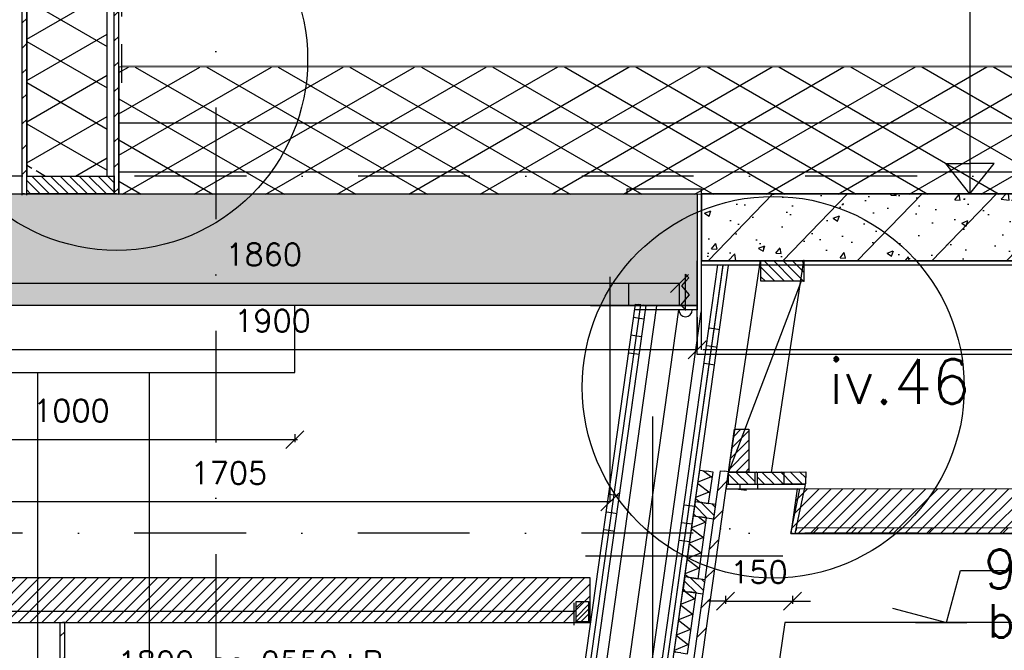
# Model space of a CAD drawing. Extents: x 151406 to 360561, y 44436 to 197234.
# Tile 37 of 57: x 166749 to 168951, y 101734 to 103146. Entities that reach past the tile are written whole.
import ezdxf

# ---------------------------------------------------------------- set-up
doc = ezdxf.new("R2010")
doc.units = 0
doc.header["$LTSCALE"] = 20
doc.header["$MEASUREMENT"] = 0
doc.header["$PDSIZE"] = -1
for name, pattern in [('DASHDOT', [25, 12.5, -6.25, 0, -6.25]), ('DD1', [2.66667, 1.66667, -0.5, 0, -0.5]), ('HIDDEN', [9.375, 6.25, -3.125])]:
    doc.linetypes.add(name, pattern=pattern)
doc.layers.get('0').update_dxf_attribs({"linetype": 'CONTINUOUS'})
doc.layers.get('DEFPOINTS').update_dxf_attribs({"linetype": 'CONTINUOUS'})
for name, color, linetype in [('_DETAILNUMMERS', 4, 'CONTINUOUS'), ('_DETAILNUMMERSTEKST', 4, 'CONTINUOUS'), ('A--01A1_ACEER', 1, 'CONTINUOUS'), ('A--A21--_F-23-', 9, 'CONTINUOUS'), ('A--A23--_F--3-', 9, 'CONTINUOUS'), ('A--A25--_F--3-', 9, 'CONTINUOUS'), ('A--A42--_F--3-', 9, 'CONTINUOUS'), ('A--A42--_F-23-', 9, 'CONTINUOUS'), ('A--A42--_F123-', 9, 'CONTINUOUS'), ('A--L13DC4_VLOEREN', 4, 'HIDDEN'), ('A--L21--', 3, 'CONTINUOUS'), ('A--L21--_F--3-', 7, 'CONTINUOUS'), ('A--L21--_F-23-', 4, 'CONTINUOUS'), ('A--L21D2_BUITENWAND', 2, 'CONTINUOUS'), ('A--L25--', 7, 'CONTINUOUS'), ('A--L25--_F-23-', 7, 'CONTINUOUS'), ('A--L28D1_KONSTRUKTIES', 1, 'CONTINUOUS'), ('A--L31D1_BUITENKOZIJN', 1, 'CONTINUOUS'), ('A--L35--', 7, 'CONTINUOUS'), ('A--L35--_F-23-', 7, 'CONTINUOUS'), ('A--L35-D2-_PLAFONDS', 2, 'CONTINUOUS'), ('A--L35-D4-_PLAFONDS', 4, 'CONTINUOUS'), ('A--L35D1_PLAFONDS', 1, 'CONTINUOUS'), ('A--L42--', 7, 'CONTINUOUS'), ('A--L42--_F--3-', 7, 'CONTINUOUS'), ('A--L42--_F-23-', 7, 'CONTINUOUS'), ('A--M$1A-_F123-', 1, 'CONTINUOUS'), ('A--M01A1_MAATVOERING', 1, 'CONTINUOUS'), ('A--M01B1_HOOGTE_MAATV', 1, 'CONTINUOUS'), ('A--M1$A-_F123-', 1, 'CONTINUOUS'), ('A--T$1A-_F123-_0_25MM', 2, 'CONTINUOUS'), ('A--T01B2_HOOGTE_MAATV', 2, 'CONTINUOUS'), ('A--T01B3_HOOGTE_MAATV', 3, 'CONTINUOUS'), ('gewijzigdH', 1, 'CONTINUOUS'), ('STRAMIEN', 8, 'DD1'), ('X--LR---_CP', 7, 'CONTINUOUS')]:
    doc.layers.add(name, color=color, linetype=linetype)
doc.styles.add('ALFA-0_18', font='ROMANS.shx')
doc.styles.add('ALFA-0_25', font='ROMANS')
doc.styles.add('HIEMSTRA', font='romans.shx')
doc.styles.add('HOOGTEXT', font='ROMANS.shx', dxfattribs={"height": 2.5})
doc.dimstyles.get("Standard").update_dxf_attribs({"dimscale": 40, "dimtxt": 2.5, "dimasz": 2, "dimexe": 0.3, "dimexo": 0.3, "dimgap": 2, "dimtad": 1, "dimdec": 0, "dimzin": 0, "dimdsep": 46, "dimtxsty": 'HIEMSTRA', "dimblk1": 'OBLIQUE', "dimblk2": 'OBLIQUE', "dimsah": 1, "dimcen": 0.09, "dimdle": 0.3, "dimclrd": 1, "dimclre": 1, "dimclrt": 3, "dimadec": 0, "dimazin": 0, "dimtfac": 1, "dimtdec": 4, "dimtix": 1, "dimtmove": 2, "dimatfit": 3, "dimldrblk": 'OBLIQUE', "dimfxl": 0, "dimtvp": 625, "dimtolj": 1, "dimtzin": 0, "dimarcsym": 0})
doc.dimstyles.new('STANDARD$0', dxfattribs={"dimscale": 50, "dimtxt": 2.5, "dimasz": 2, "dimexe": 2, "dimexo": 0, "dimgap": 2, "dimtad": 1, "dimdec": 0, "dimzin": 0, "dimdsep": 46, "dimtxsty": 'ALFA-0_25', "dimblk1": 'OBLIQUE', "dimblk2": 'OBLIQUE', "dimsah": 1, "dimcen": -3, "dimdle": 2, "dimclrd": 1, "dimclre": 1, "dimclrt": 2, "dimadec": 0, "dimazin": 0, "dimtfac": 0.666667, "dimtofl": 0, "dimtmove": 2, "dimatfit": 3, "dimldrblk": 'OBLIQUE', "dimfxl": 0, "dimtvp": 0.833333, "dimtolj": 1, "dimtzin": 0, "dimarcsym": 0})
pattern_1 = [(45, (0, 0), (-10.6066, 10.6066), [])]
pattern_2 = [(135, (168964.397, 102070.92), (-10.6066, -10.6066), [])]
pattern_3 = [(135, (169022.57, 102070.92), (-10.6066, -10.6066), [])]
pattern_4 = [(352, (0, 0), (55.67, 396.107), []), (352, (5.57, 39.6), (55.67, 396.107), []), (352, (11.13, 79.22), (55.67, 396.107), [])]
pattern_5 = [(142, (14.854, -2.088), (-18.47, -23.6404), []), (202, (14.854, -2.088), (11.238, -27.8155), [])]

# ---------------------------------------------------------------- blocks, each defined once
blk = doc.blocks.new('Q031607-')
at = {"layer": 'A--L35--_F-23-', "color": 1, "linetype": 'Continuous'}
blk.add_lwpolyline([(0, -15), (0, 15, 1), (0, -15)], format="xyb", dxfattribs=at)
for points in [[(0, 0), (11.76, 10), (23.53, 0), (34.12, -9), (44.71, 0), (54.12, 8), (63.53, 0), (71.76, -7), (80, 0)], [(0, 0), (80, 0)]]:
    blk.add_lwpolyline(points, dxfattribs=at)
at = {"layer": 'X--LR---_CP'}
blk.add_point((0, 0), dxfattribs=at)
blk.add_point((0, 0), dxfattribs=at)
blk.add_point((0, 0), dxfattribs=at)
blk = doc.blocks.new('*U1018')
at = {"layer": 'A--A42--_F-23-', "linetype": 'Continuous'}
h = blk.add_hatch(dxfattribs=at)
h.set_pattern_fill('ALFALINE', color=256, scale=40, style=0)
h.set_pattern_definition([(45, (-166844.265, -101640.898), (-28.284271, 28.284271), [])])
h.paths.add_polyline_path([(0, 0), (-5, 0), (-5, 155), (0, 155), (5, 155), (5, 0)])
at = {"layer": 'A--L42--_F-23-', "color": 2, "linetype": 'Continuous'}
for points in [[(0, 0), (-5, 0), (-5, 155), (0, 155)], [(0, 0), (5, 0), (5, 155), (0, 155)]]:
    blk.add_lwpolyline(points, dxfattribs=at)
blk = doc.blocks.new('Q020283-')
at = {"layer": 'A--A25--_F--3-'}
h = blk.add_hatch(dxfattribs=at)
h.set_pattern_fill('ALFALINE', color=256, scale=15, style=0, pattern_type=2)
h.set_pattern_definition(pattern_1)
h.paths.add_polyline_path([(0, 0), (0, 96), (46, 96), (46, 0)])
at = {"layer": 'A--L25--_F-23-', "color": 2, "linetype": 'Continuous'}
blk.add_lwpolyline([(0, 0), (0, 96), (46, 96), (46, 0)], close=True, dxfattribs=at)
at = {"layer": 'X--LR---_CP'}
for p in [(0, 0), (0, 0), (46, 0)]:
    blk.add_point(p, dxfattribs=at)
blk = doc.blocks.new('_OBLIQUE')
at = {"color": 0, "linetype": 'ByBlock'}
blk.add_line((-0.5, -0.5), (0.5, 0.5), dxfattribs=at)
blk = doc.blocks.new('*D243')
at = {"layer": 'A--M$1A-_F123-', "color": 1, "lineweight": -2}
for p, q in [((166358.3, 102205.6), (167370.3, 102205.6)), ((166364.3, 102217.6), (166364.3, 102199.6)), ((167364.3, 102217.6), (167364.3, 102199.6))]:
    blk.add_line(p, q, dxfattribs=at)
at = {"layer": 'DEFPOINTS', "color": 0}
for p in [(166364.3, 102223.6), (167364.3, 102223.6), (167364.3, 102205.6)]:
    blk.add_point(p, dxfattribs=at)
at = {"layer": 'A--M$1A-_F123-', "color": 1, "lineweight": -2, "xscale": 40, "yscale": 40, "zscale": 40, "rotation": 180}
blk.add_blockref('_OBLIQUE', (166364.3, 102205.6), dxfattribs=at)
at = {"layer": 'A--M$1A-_F123-', "color": 1, "lineweight": -2, "xscale": 40, "yscale": 40, "zscale": 40}
blk.add_blockref('_OBLIQUE', (167364.3, 102205.6), dxfattribs=at)
at = {"layer": 'A--M$1A-_F123-', "color": 2, "insert": (166864.3, 102270.6), "char_height": 50, "attachment_point": 5, "style": 'HIEMSTRA'}
blk.add_mtext('\\A1;1000', dxfattribs=at)
blk = doc.blocks.new('*U958')
at = {"layer": 'A--A42--_F-23-', "linetype": 'Continuous'}
h = blk.add_hatch(dxfattribs=at)
h.set_pattern_fill('ALFALINE', color=256, scale=40, style=0)
h.set_pattern_definition([(45, (-166759.265, -102755.898), (-28.284271, 28.284271), [])])
h.paths.add_polyline_path([(0, 0), (-5, 0), (-5, 4320), (0, 4320), (5, 4320), (5, 0)])
at = {"layer": 'A--L42--_F-23-', "color": 2, "linetype": 'Continuous'}
for points in [[(0, 0), (-5, 0), (-5, 4320), (0, 4320)], [(0, 0), (5, 0), (5, 4320), (0, 4320)]]:
    blk.add_lwpolyline(points, dxfattribs=at)
blk = doc.blocks.new('*U957')
at = {"layer": 'A--A42--_F--3-', "linetype": 'Continuous'}
h = blk.add_hatch(dxfattribs=at)
h.set_pattern_fill('ALFALINE', color=256, scale=40, angle=45, style=0)
h.set_pattern_definition([(90, (-166748.015, -102755.898), (-40, 7e-15), [])])
h.paths.add_polyline_path([(0, 0), (-6.2, 0), (-6.2, 2879.8), (0, 2879.8), (6.2, 2879.8), (6.2, 0)])
at = {"layer": 'A--L42--_F--3-', "color": 3, "linetype": 'Continuous'}
blk.add_lwpolyline([(0, 0), (6.2, 0), (6.2, 2879.8), (0, 2879.8)], dxfattribs=at)
blk = doc.blocks.new('*U956')
at = {"layer": 'A--A42--_F-23-', "linetype": 'Continuous'}
h = blk.add_hatch(dxfattribs=at)
h.set_pattern_fill('ALFALINE', color=256, scale=40, style=0)
h.set_pattern_definition([(45, (-166965.22, -102755.898), (-28.284271, 28.284271), [])])
h.paths.add_polyline_path([(0, 0), (-5, 0), (-5, 4318), (0, 4318), (5, 4318), (5, 0)])
at = {"layer": 'A--L42--_F-23-', "color": 2, "linetype": 'Continuous'}
for points in [[(0, 0), (-5, 0), (-5, 4318), (0, 4318)], [(0, 0), (5, 0), (5, 4318), (0, 4318)]]:
    blk.add_lwpolyline(points, dxfattribs=at)
blk = doc.blocks.new('NH40_196')
at = {"layer": 'A--A25--_F--3-'}
h = blk.add_hatch(dxfattribs=at)
h.set_pattern_fill('ALFALINE', color=256, scale=15, style=0, pattern_type=2)
h.set_pattern_definition([(45, (-6, 0), (-10.6066, 10.6066), [])])
h.paths.add_polyline_path([(0, 0), (0, 196), (40, 196), (40, 0)])
at = {"layer": 'A--L25--_F-23-', "color": 2, "linetype": 'Continuous'}
blk.add_lwpolyline([(0, 0), (0, 196), (40, 196), (40, 0)], close=True, dxfattribs=at)
at = {"layer": 'X--LR---_CP'}
for p in [(0, 0), (0, 0), (40, 0)]:
    blk.add_point(p, dxfattribs=at)
blk = doc.blocks.new('Q020259-')
at = {"layer": 'A--A25--_F--3-'}
h = blk.add_hatch(dxfattribs=at)
h.set_pattern_fill('ALFALINE', color=256, scale=15, style=0, pattern_type=2)
h.set_pattern_definition(pattern_1)
h.paths.add_polyline_path([(0, 0), (0, 46), (28, 46), (28, 0)])
at = {"layer": 'A--L25--_F-23-', "color": 2, "linetype": 'Continuous'}
blk.add_lwpolyline([(0, 0), (0, 46), (28, 46), (28, 0)], close=True, dxfattribs=at)
at = {"layer": 'X--LR---_CP'}
for p in [(0, 0), (0, 0), (28, 0)]:
    blk.add_point(p, dxfattribs=at)
blk = doc.blocks.new('*D296')
at = {"layer": 'A--M$1A-_F123-', "color": 1, "lineweight": -2}
for p, q in [((166364.3, 102479.6), (166364.3, 102406.7)), ((168264.3, 102479.6), (168264.3, 102406.7)), ((168264.3, 102406.7), (166364.3, 102406.7))]:
    blk.add_line(p, q, dxfattribs=at)
at = {"layer": 'DEFPOINTS', "color": 0}
for p in [(166364.3, 102479.6), (168264.3, 102479.6), (166364.3, 102406.7)]:
    blk.add_point(p, dxfattribs=at)
at = {"layer": 'A--M$1A-_F123-', "color": 1, "lineweight": -2, "xscale": 40, "yscale": 40, "zscale": 40, "rotation": 180}
blk.add_blockref('_OBLIQUE', (166364.3, 102406.7), dxfattribs=at)
at = {"layer": 'A--M$1A-_F123-', "color": 1, "lineweight": -2, "xscale": 40, "yscale": 40, "zscale": 40}
blk.add_blockref('_OBLIQUE', (168264.3, 102406.7), dxfattribs=at)
at = {"layer": 'A--M$1A-_F123-', "color": 2, "insert": (167314.3, 102471.7), "char_height": 50, "attachment_point": 5, "style": 'ALFA-0_25'}
blk.add_mtext('\\A1;1900', dxfattribs=at)
blk = doc.blocks.new('*D463')
at = {"color": 1, "linetype": 'ByBlock'}
for p, q in [((168068.8, 102569.8), (168068.8, 102065.9)), ((166364.3, 102294.7), (166364.3, 102065.9)), ((168068.8, 102065.9), (166364.3, 102065.9))]:
    blk.add_line(p, q, dxfattribs=at)
at = {"layer": 'DEFPOINTS', "color": 0, "linetype": 'ByBlock'}
for p in [(168068.8, 102569.8), (166364.3, 102294.7), (166364.3, 102065.9)]:
    blk.add_point(p, dxfattribs=at)
at = {"color": 1, "linetype": 'ByBlock', "xscale": 40, "yscale": 40, "zscale": 40, "rotation": 180}
blk.add_blockref('_OBLIQUE', (166364.3, 102065.9), dxfattribs=at)
at = {"color": 1, "linetype": 'ByBlock', "xscale": 40, "yscale": 40, "zscale": 40}
blk.add_blockref('_OBLIQUE', (168068.8, 102065.9), dxfattribs=at)
at = {"color": 2, "linetype": 'ByBlock', "insert": (167216.6, 102130.9), "char_height": 50, "attachment_point": 5, "style": 'ALFA-0_25'}
blk.add_mtext('\\A1;1705', dxfattribs=at)
blk = doc.blocks.new('*U906')
at = {"layer": 'A--A42--_F123-', "linetype": 'Continuous'}
h = blk.add_hatch(dxfattribs=at)
h.set_pattern_fill('ALFAPLST', color=256, scale=400, angle=90, style=0)
h.set_pattern_definition([(90, (0, 0), (-400, 2e-14), []), (90, (-40, 2e-15), (-400, 2e-14), []), (90, (-80, 5e-15), (-400, 2e-14), [])])
h.paths.add_polyline_path([(0, 0), (6.1, 5), (-170.6, 5), (-170.6, 0), (-170.6, -5), (-6.1, -5)])
at = {"layer": 'A--L42--_F--3-', "color": 3, "linetype": 'Continuous'}
for points in [[(6.1, 5), (6.1, 5), (-170.6, 5), (-170.6, 0)], [(-6.1, -5), (-6.1, -5), (-170.6, -5), (-170.6, 0)]]:
    blk.add_lwpolyline(points, dxfattribs=at)
blk = doc.blocks.new('*U905')
at = {"layer": 'A--A42--_F123-', "linetype": 'Continuous'}
h = blk.add_hatch(dxfattribs=at)
h.set_pattern_fill('ALFAPLST', color=256, scale=400, angle=-11.7206, style=0)
h.set_pattern_definition([(348.28, (0, 0), (81.26, 391.66), []), (348.28, (8.13, 39.17), (81.26, 391.66), []), (348.28, (16.25, 78.33), (81.26, 391.66), [])])
h.paths.add_polyline_path([(0, 0), (5.1, 0), (27.8, 109.6), (21.7, 104.6), (15.5, 99.6), (-5.1, 0)])
at = {"layer": 'A--L42--_F--3-', "color": 3, "linetype": 'Continuous'}
for points in [[(0, 0), (-5.1, 0), (15.5, 99.6), (15.5, 99.6)], [(0, 0), (5.1, 0), (27.8, 109.6), (27.8, 109.6)]]:
    blk.add_lwpolyline(points, dxfattribs=at)
blk = doc.blocks.new('*D466')
at = {"layer": 'A--M$1A-_F123-', "color": 1, "lineweight": -2}
for p, q in [((166364.3, 102590.7), (166364.3, 102555.2)), ((168224.6, 102555.2), (166364.3, 102555.2)), ((168224.6, 102505.9), (168224.6, 102555.2))]:
    blk.add_line(p, q, dxfattribs=at)
at = {"layer": 'DEFPOINTS', "color": 0}
for p in [(166364.3, 102590.7), (166364.3, 102555.2), (168224.6, 102505.9)]:
    blk.add_point(p, dxfattribs=at)
at = {"layer": 'A--M$1A-_F123-', "color": 1, "lineweight": -2, "xscale": 40, "yscale": 40, "zscale": 40, "rotation": 180}
blk.add_blockref('_OBLIQUE', (166364.3, 102555.2), dxfattribs=at)
at = {"layer": 'A--M$1A-_F123-', "color": 1, "lineweight": -2, "xscale": 40, "yscale": 40, "zscale": 40}
blk.add_blockref('_OBLIQUE', (168224.6, 102555.2), dxfattribs=at)
at = {"layer": 'A--M$1A-_F123-', "color": 2, "insert": (167294.4, 102620.2), "char_height": 50, "attachment_point": 5, "style": 'ALFA-0_25'}
blk.add_mtext('\\A1;1860', dxfattribs=at)
blk = doc.blocks.new('*U901')
at = {"layer": 'A--A42--_F-23-', "linetype": 'Continuous'}
h = blk.add_hatch(dxfattribs=at)
h.set_pattern_fill('ALFALINE', color=256, scale=60, style=0)
h.set_pattern_definition([(45, (-169966.27, -102001.9), (-42.426407, 42.426407), [])])
h.paths.add_polyline_path([(0, 0), (0, -6), (-1482.5, -6.5), (-1481.2, -0.5), (-1480, 5.5), (0, 6)])
at = {"layer": 'A--L42--_F--3-', "color": 3, "linetype": 'Continuous'}
for points in [[(0, 0), (0, -6), (-1482.5, -6.5), (-1481.2, -0.5)], [(0, 0), (0, 6), (-1480, 5.5), (-1481.2, -0.5)]]:
    blk.add_lwpolyline(points, dxfattribs=at)
blk = doc.blocks.new('*D675')
at = {"layer": 'A--M$1A-_F123-', "color": 1, "lineweight": -2}
for p, q in [((168327.4, 101855.9), (168327.4, 101837.9)), ((168477.4, 101855.9), (168477.4, 101837.9)), ((168327.4, 101843.9), (168287.4, 101843.9)), ((168327.4, 101843.9), (168477.4, 101843.9)), ((168477.4, 101843.9), (168517.4, 101843.9))]:
    blk.add_line(p, q, dxfattribs=at)
at = {"layer": 'DEFPOINTS', "color": 0}
for p in [(168327.4, 101861.9), (168477.4, 101861.9), (168477.4, 101843.9)]:
    blk.add_point(p, dxfattribs=at)
at = {"layer": 'A--M$1A-_F123-', "color": 1, "lineweight": -2, "xscale": 40, "yscale": 40, "zscale": 40}
blk.add_blockref('_OBLIQUE', (168327.4, 101843.9), dxfattribs=at)
at = {"layer": 'A--M$1A-_F123-', "color": 1, "lineweight": -2, "xscale": 40, "yscale": 40, "zscale": 40, "rotation": 180}
blk.add_blockref('_OBLIQUE', (168477.4, 101843.9), dxfattribs=at)
at = {"layer": 'A--M$1A-_F123-', "color": 2, "insert": (168402.4, 101908.9), "char_height": 50, "attachment_point": 5, "style": 'HIEMSTRA'}
blk.add_mtext('\\A1;150', dxfattribs=at)
blk = doc.blocks.new('gewh')
at = {"layer": 'gewijzigdH', "linetype": 'Continuous'}
for p, q in [((79.4, 76.8), (0, 0)), ((79.4, 38.4), (79.4, 76.8)), ((317.9, 38.4), (79.4, 38.4)), ((317.9, 38.4), (79.4, 38.4)), ((0, 0), (79.4, -76.8)), ((79.4, -76.8), (79.4, -38.4)), ((79.4, -38.4), (317.9, -38.4)), ((79.4, -38.4), (317.9, -38.4))]:
    blk.add_line(p, q, dxfattribs=at)
at = {"layer": 'gewijzigdH', "linetype": 'Continuous', "extrusion": (0, 0, -1)}
blk.add_ellipse((317.9, 0), major_axis=(27.2, 27.2), ratio=1, start_param=-0.785398, end_param=2.356194, dxfattribs=at)
at = {"layer": 'gewijzigdH', "color": 2, "insert": (90.8, 19.5), "char_height": 40, "width": 276.454, "attachment_point": 1, "style": 'ALFA-0_18'}
blk.add_mtext('GEW. H', dxfattribs=at)
blk = doc.blocks.new('*D682')
at = {"layer": 'A--M1$A-_F123-', "color": 1, "lineweight": -2}
for p, q in [((168164.3, 102257), (168164.3, 101691.1)), ((166364.3, 101352.9), (166364.3, 101703.1)), ((166358.3, 101697.1), (166893.3, 101697.1)), ((168170.3, 101697.1), (167635.2, 101697.1))]:
    blk.add_line(p, q, dxfattribs=at)
at = {"layer": 'DEFPOINTS', "color": 0}
for p in [(168164.3, 102263), (168164.3, 101697.1), (166364.3, 101346.9)]:
    blk.add_point(p, dxfattribs=at)
at = {"layer": 'A--M1$A-_F123-', "color": 1, "lineweight": -2, "xscale": 40, "yscale": 40, "zscale": 40, "rotation": 180}
blk.add_blockref('_OBLIQUE', (166364.3, 101697.1), dxfattribs=at)
at = {"layer": 'A--M1$A-_F123-', "color": 1, "lineweight": -2, "xscale": 40, "yscale": 40, "zscale": 40}
blk.add_blockref('_OBLIQUE', (168164.3, 101697.1), dxfattribs=at)
at = {"layer": 'A--M1$A-_F123-', "color": 2, "insert": (167264.3, 101698.7), "char_height": 50, "attachment_point": 5, "style": 'HIEMSTRA'}
blk.add_mtext('\\A1;1800 op 9550+P', dxfattribs=at)
blk = doc.blocks.new('HOOGTEP')
at = {"layer": 'A--M01A1_MAATVOERING'}
for p, q in [((0, 0), (0.624, 2.33)), ((0.624, 2.33), (8.794, 2.33)), ((-2.415, 0.647), (0, 0))]:
    blk.add_line(p, q, dxfattribs=at)
at = {"layer": 'A--M01B1_HOOGTE_MAATV'}
blk.add_line((-1.379, 0), (0.911, 0), dxfattribs=at)
at = {"layer": 'A--T01B2_HOOGTE_MAATV', "style": 'HOOGTEXT', "flags": 4}
blk.add_attdef('TEKST', (1.84, -0.671), '', height=1.5, dxfattribs=at)
at = {"layer": 'A--T01B3_HOOGTE_MAATV', "style": 'HOOGTEXT', "flags": 4}
blk.add_attdef('HOOGTE', (1.673, 3.819), '', height=1.75, dxfattribs=at)
blk = doc.blocks.new('*U895')
at = {"layer": 'A--A42--_F-23-', "linetype": 'Continuous'}
h = blk.add_hatch(dxfattribs=at)
h.set_pattern_fill('ALFALINE', color=256, scale=40, style=0)
h.set_pattern_definition([(45, (-167785.684, -98295.862), (-28.284271, 28.284271), [])])
h.paths.add_polyline_path([(0, 0), (-8.9, 1.3), (530.6, 3840.1), (539.5, 3838.9), (548.5, 3837.6), (8.9, -1.3)])
at = {"layer": 'A--L42--_F-23-', "color": 2, "linetype": 'Continuous'}
for points in [[(0, 0), (-8.9, 1.3), (530.6, 3840.1), (539.5, 3838.9)], [(0, 0), (8.9, -1.3), (548.5, 3837.6), (539.5, 3838.9)]]:
    blk.add_lwpolyline(points, dxfattribs=at)
blk = doc.blocks.new('*U894')
at = {"layer": 'A--A42--_F123-', "linetype": 'Continuous'}
h = blk.add_hatch(dxfattribs=at)
h.set_pattern_fill('ALFAPLST', color=256, scale=400, angle=-8, style=0)
h.set_pattern_definition([(352, (0, 0), (55.67, 396.107), []), (352, (5.57, 39.6), (55.67, 396.107), []), (352, (11.13, 79.22), (55.67, 396.107), [])])
h.paths.add_polyline_path([(0, 0), (-5.9, 0.8), (598.4, 4301.1), (604.4, 4300.3), (610.3, 4299.4), (5.9, -0.8)])
at = {"layer": 'A--L42--_F--3-', "color": 3, "linetype": 'Continuous'}
for points in [[(0, 0), (-5.9, 0.8), (598.4, 4301.1), (604.4, 4300.3)], [(0, 0), (5.9, -0.8), (610.3, 4299.4), (604.4, 4300.3)]]:
    blk.add_lwpolyline(points, dxfattribs=at)
blk = doc.blocks.new('*U893')
at = {"layer": 'A--A42--_F123-', "linetype": 'Continuous'}
h = blk.add_hatch(dxfattribs=at)
h.set_pattern_fill('ALFAPLST', color=256, scale=400, angle=-8, style=0)
h.set_pattern_definition([(352, (0, 0), (55.67, 396.107), []), (352, (5.57, 39.6), (55.67, 396.107), []), (352, (11.13, 79.22), (55.67, 396.107), [])])
h.paths.add_polyline_path([(0, 0), (-5.9, 0.8), (598.4, 4301), (604.4, 4300.2), (610.3, 4299.4), (5.9, -0.8)])
at = {"layer": 'A--L42--_F--3-', "color": 3, "linetype": 'Continuous'}
for points in [[(0, 0), (-5.9, 0.8), (598.4, 4301), (604.4, 4300.2)], [(0, 0), (5.9, -0.8), (610.3, 4299.4), (604.4, 4300.2)]]:
    blk.add_lwpolyline(points, dxfattribs=at)
blk = doc.blocks.new('*U890')
at = {"layer": 'A--A42--_F123-', "linetype": 'Continuous'}
h = blk.add_hatch(dxfattribs=at)
h.set_pattern_fill('ALFAPLST', color=256, scale=400, angle=-8, style=0)
h.set_pattern_definition(pattern_4)
h.paths.add_polyline_path([(0, 0), (-5.9, 0.8), (445.3, 3211.4), (451.2, 3210.5), (457.2, 3209.7), (5.9, -0.8)])
at = {"layer": 'A--L42--_F--3-', "color": 3, "linetype": 'Continuous'}
for points in [[(0, 0), (-5.9, 0.8), (445.3, 3211.4), (451.2, 3210.5)], [(0, 0), (5.9, -0.8), (457.2, 3209.7), (451.2, 3210.5)]]:
    blk.add_lwpolyline(points, dxfattribs=at)
blk = doc.blocks.new('*U889')
at = {"layer": 'A--A42--_F123-', "linetype": 'Continuous'}
h = blk.add_hatch(dxfattribs=at)
h.set_pattern_fill('ALFAPLST', color=256, scale=400, angle=-8, style=0)
h.set_pattern_definition(pattern_4)
h.paths.add_polyline_path([(0, 0), (-5.9, 0.8), (445.3, 3211.4), (451.2, 3210.5), (457.2, 3209.7), (5.9, -0.8)])
at = {"layer": 'A--L42--_F--3-', "color": 3, "linetype": 'Continuous'}
for points in [[(0, 0), (-5.9, 0.8), (445.3, 3211.4), (451.2, 3210.5)], [(0, 0), (5.9, -0.8), (457.2, 3209.7), (451.2, 3210.5)]]:
    blk.add_lwpolyline(points, dxfattribs=at)
blk = doc.blocks.new('*U870')
at = {"layer": 'A--A21--_F-23-', "linetype": 'Continuous'}
h = blk.add_hatch(dxfattribs=at)
h.set_pattern_fill('ALFAISO', color=256, scale=30, angle=82.0002, style=0)
h.set_pattern_definition(pattern_5)
h.paths.add_polyline_path([(0, 0), (-14.9, 2.1), (4.4, 138.7), (19.2, 136.7), (34.1, 134.6), (14.9, -2.1)])
at = {"layer": 'A--L21--_F--3-', "color": 3, "linetype": 'Continuous'}
for points in [[(0, 0), (-14.9, 2.1), (4.4, 138.7), (19.2, 136.7)], [(0, 0), (14.9, -2.1), (34.1, 134.6), (19.2, 136.7)]]:
    blk.add_lwpolyline(points, dxfattribs=at)
blk = doc.blocks.new('*U869')
at = {"layer": 'A--A21--_F-23-', "linetype": 'Continuous'}
h = blk.add_hatch(dxfattribs=at)
h.set_pattern_fill('ALFAISO', color=256, scale=30, angle=82.0002, style=0)
h.set_pattern_definition(pattern_5)
h.paths.add_polyline_path([(0, 0), (-14.9, 2.1), (4.4, 138.7), (19.2, 136.7), (34.1, 134.6), (14.9, -2.1)])
at = {"layer": 'A--L21--_F--3-', "color": 3, "linetype": 'Continuous'}
for points in [[(0, 0), (-14.9, 2.1), (4.4, 138.7), (19.2, 136.7)], [(0, 0), (14.9, -2.1), (34.1, 134.6), (19.2, 136.7)]]:
    blk.add_lwpolyline(points, dxfattribs=at)
blk = doc.blocks.new('*U868')
at = {"layer": 'A--A21--_F-23-', "linetype": 'Continuous'}
h = blk.add_hatch(dxfattribs=at)
h.set_pattern_fill('ALFAISO', color=256, scale=30, angle=82.0002, style=0)
h.set_pattern_definition([(142, (14.854, -2.088), (-18.47, -23.64), []), (202, (14.854, -2.088), (11.238, -27.815), [])])
h.paths.add_polyline_path([(0, 0), (-14.9, 2.1), (-5, 72.4), (9.9, 70.3), (24.7, 68.2), (14.9, -2.1)])
at = {"layer": 'A--L21--_F--3-', "color": 3, "linetype": 'Continuous'}
for points in [[(0, 0), (-14.9, 2.1), (-5, 72.4), (9.9, 70.3)], [(0, 0), (14.9, -2.1), (24.7, 68.2), (9.9, 70.3)]]:
    blk.add_lwpolyline(points, dxfattribs=at)

msp = doc.modelspace()

# ---------------------------------------------------------------- hatches: boundary and pattern name
at = {"layer": 'A--01A1_ACEER', "linetype": 'Continuous'}
h = msp.add_hatch(dxfattribs=at)
h.set_pattern_fill('ANSI31', color=256, scale=150, style=0)
h.set_pattern_definition([(45, (9509.647, 6999), (-13.2582521, 13.2582521), [])])
h.paths.add_polyline_path([(168473.655, 101995.387), (169966.267, 101994.898), (169966.267, 102094.898), (168487.709, 102095.387)])
h = msp.add_hatch(dxfattribs=at)
h.set_pattern_fill('ANSI31', color=256, scale=150, style=0)
h.set_pattern_definition([(45, (5932.222, 6850), (-13.2582521, 13.2582521), [])])
h.paths.add_polyline_path([(164761.487, 101795.898), (168025.055, 101795.898), (168025.055, 101895.898), (164761.487, 101895.898)])
at = {"layer": 'A--A21--_F-23-'}
h = msp.add_hatch(dxfattribs=at)
h.set_pattern_fill('ALFAISO', color=256, scale=80, angle=270, style=0)
h.set_pattern_definition([(330, (-40, -38), (40, 69.282032), []), (30, (-40, -38), (-40, 69.282032), [])])
h.paths.add_polyline_path([(166944.265, 103551.846), (166764.265, 103551.846), (166764.265, 102813.825), (166785.617, 102813.825), (166785.617, 102804.909), (166764.265, 102804.909), (166764.265, 102795.898), (166864.265, 102795.898), (166944.265, 102795.898)])
h = msp.add_hatch(dxfattribs=at)
h.set_pattern_fill('ALFAISO', color=256, scale=80, angle=270, style=0, pattern_type=2)
h.set_pattern_definition([(330, (161799.576, 97270.8), (40, 69.28203), []), (30, (161799.576, 97270.8), (-40, 69.28203), [])])
h.paths.add_polyline_path([(170811.265, 103040.409), (166970.22, 103039.922), (166970.22, 102755.218), (170811.265, 102755.898)])
at = {"layer": 'A--A23--_F--3-'}
h = msp.add_hatch(dxfattribs=at)
h.set_pattern_fill('ALFABET', color=256, scale=20, angle=1, style=0, pattern_type=2)
h.set_pattern_definition([(134, (235608.52, 7000), (86.32078, 83.359), []), (129, (235608.52, 7000), (-143.64922, -10.04493), [15, -165]), (184, (235608.52, 7000), (30.37155, 149.9312), [12, -132]), (78.5486, (235596.55, 6999.16), (-113.27778, 139.88618), [12.74804, -140.22842]), (132.8158, (235609.22, 7040), (-213.99344, -29.37358), [22.5, -247.5]), (82.3644, (235591.38, 7037.55), (-183.50393, 198.05632), [19.12206, -210.3426]), (187.8158, (235609.22, 7040), (-183.50378, 198.05647), [18, -198]), (158, (235589.04, 7030.34), (-120.76856, -78.42802), [15, -165]), (213, (235589.04, 7030.34), (-46.12453, 145.8572), [12, -132]), (107.5486, (235578.98, 7023.81), (-166.89315, 67.42906), [12.74804, -140.22842]), (141.5, (235608.517, 7000), (-1.26964, 66.611074), [0, -130.4, 0, -134, 0, -132.5]), (171.5, (235608.52, 7000), (-51.229207, 79.788568), [0, -76.4, 0, -127.4, 0, -50.5]), (211.5, (235653.11, 6999.22), (-106.826954, -2.64699), [0, -50, 0, -156, 0, -207]), (221.5, (235673.11, 6998.87), (-116.270055, 22.05355), [0, -65, 0, -103.6, 0, -147]), (221.5, (235673.11, 6998.87), (-116.270055, 22.05355), [0, -65, 0, -103.6, 0, -147])])
h.paths.add_polyline_path([(168264.265, 102505.898), (158757.765, 102505.898), (158757.765, 102755.898), (168264.265, 102755.898)])
h = msp.add_hatch(dxfattribs=at)
h.set_pattern_fill('ALFABET', color=256, scale=20, angle=1, style=0, pattern_type=2)
h.set_pattern_definition([(46, (92908.5, 7100), (-86.32078, 83.359), []), (51, (92908.5, 7100), (143.64922, -10.04493), [15, -165]), (356, (92908.5, 7100), (-30.37155, 149.9312), [12, -132]), (101.4514, (92920.48, 7099.16), (113.27778, 139.88618), [12.74804, -140.22842]), (47.1842, (92907.8, 7140), (213.99344, -29.37358), [22.5, -247.5]), (97.6356, (92925.64, 7137.55), (183.50393, 198.05632), [19.12206, -210.3426]), (352.1842, (92907.8, 7140), (183.50378, 198.05647), [18, -198]), (22, (92927.98, 7130.34), (120.76856, -78.42802), [15, -165]), (327, (92927.98, 7130.34), (46.12453, 145.8572), [12, -132]), (72.4514, (92938.04, 7123.81), (166.89315, 67.42906), [12.74804, -140.22842]), (38.5, (92908.505, 7100), (1.26964, 66.611074), [0, -130.4, 0, -134, 0, -132.5]), (8.5, (92908.505, 7100), (51.229207, 79.788568), [0, -76.4, 0, -127.4, 0, -50.5]), (328.5, (92863.91, 7099.22), (106.826954, -2.64699), [0, -50, 0, -156, 0, -207]), (318.5, (92843.915, 7098.87), (116.270055, 22.05355), [0, -65, 0, -103.6, 0, -147]), (318.5, (92843.915, 7098.87), (116.270055, 22.05355), [0, -65, 0, -103.6, 0, -147])])
h.paths.add_polyline_path([(168274.265, 102605.898), (170811.265, 102605.898), (170811.265, 102756.385), (168274.265, 102755.898)])
at = {"layer": 'A--A25--_F--3-'}
h = msp.add_hatch(dxfattribs=at)
h.set_pattern_fill('ALFALINE', color=256, scale=15, style=0, pattern_type=2)
h.set_pattern_definition([(45, (168138.893, 102132.898), (-10.6066, 10.6066), [])])
h.paths.add_polyline_path([(168334.041, 102132.947), (168347.533, 102228.947), (168380.041, 102228.947), (168380.041, 102132.947)])
h = msp.add_hatch(dxfattribs=at)
h.set_pattern_fill('ALFALINE', color=256, scale=15, angle=90, style=0, pattern_type=2)
h.set_pattern_definition(pattern_2)
h.paths.add_polyline_path([(168393.041, 102104.947), (168334.041, 102104.947), (168334.041, 102132.947), (168393.041, 102132.947)])
h = msp.add_hatch(dxfattribs=at)
h.set_pattern_fill('ALFALINE', color=256, scale=15, angle=90, style=0, pattern_type=2)
h.set_pattern_definition(pattern_2)
h.paths.add_polyline_path([(168393.041, 102104.947), (168334.041, 102104.947), (168334.041, 102132.947), (168393.041, 102132.947)])
h = msp.add_hatch(dxfattribs=at)
h.set_pattern_fill('ALFALINE', color=256, scale=15, angle=90, style=0, pattern_type=2)
h.set_pattern_definition(pattern_3)
h.paths.add_polyline_path([(168506.843, 102106.406), (168399.102, 102104.947), (168399.102, 102132.947), (168507.031, 102133.387)])
h = msp.add_hatch(dxfattribs=at)
h.set_pattern_fill('ALFALINE', color=256, scale=15, angle=90, style=0, pattern_type=2)
h.set_pattern_definition(pattern_3)
h.paths.add_polyline_path([(168458.102, 102104.947), (168399.102, 102104.947), (168399.102, 102132.947), (168458.102, 102132.947)])
h = msp.add_hatch(dxfattribs=at)
h.set_pattern_fill('ALFALINE', color=256, scale=15, angle=-90, style=0)
h.set_pattern_definition([(315, (168679.284, 101340.362), (10.6066, 10.6066), [])])
h.paths.add_polyline_path([(168255.623, 102034.893), (168301.175, 102028.491), (168305.629, 102060.18), (168260.076, 102066.582)])
h = msp.add_hatch(dxfattribs=at)
h.set_pattern_fill('ALFALINE', color=256, scale=15, angle=-90, style=0)
h.set_pattern_definition([(315, (168655.625, 101172.016), (10.6066, 10.6066), [])])
h.paths.add_polyline_path([(168231.963, 101866.548), (168277.516, 101860.146), (168281.969, 101891.834), (168236.417, 101898.236)])

# ---------------------------------------------------------------- linework, layer by layer
for p, q in [((166754.265, 102752.742), (166754.265, 102882.633)), ((166764.265, 102752.742), (166764.265, 102882.633))]:
    msp.add_line(p, q)
at = {"color": 1}
for p, q in [((168111.538, 102505.898), (168111.538, 102555.216)), ((167591.106, 98357.385), (168174.087, 102505.484)), ((167690.133, 98343.468), (168273.114, 102491.567))]:
    msp.add_line(p, q, dxfattribs=at)
at = {"color": 4}
for p, q in [((167632.945, 98295.91), (168223.222, 102495.898)), ((168025.813, 102505.898), (168264.265, 102505.898)), ((168264.265, 102495.898), (168125.39, 102495.898)), ((168264.265, 102505.898), (168264.265, 102495.898))]:
    msp.add_line(p, q, dxfattribs=at)
at = {"layer": '_DETAILNUMMERS'}
for centre in [(166965.568, 103056.731), (168434.415, 102322.904)]:
    msp.add_circle(centre, 427.262, dxfattribs=at)
at = {"layer": 'A--01A1_ACEER'}
for p, q in [((168334.289, 102132.947), (168406.034, 102606.438)), ((168496.513, 102560.438), (168334.289, 102132.947)), ((167530.894, 98099.625), (168149.407, 102500.576)), ((168455.737, 101944.898), (168014.529, 101944.898)), ((168460.039, 101795.898, 1.709), (167968.146, 98295.898, 1.709)), ((170037.5, 101795.677), (168460.039, 101795.898, 1.709))]:
    msp.add_line(p, q, dxfattribs=at)
at = {"layer": 'A--L13DC4_VLOEREN'}
msp.add_line((166976.419, 103278.309), (166976.451, 103004.409, 1), dxfattribs=at)
at = {"layer": 'A--L13DC4_VLOEREN', "const_width": 1, "elevation": 1}
msp.add_lwpolyline([(170145.366, 103042.409), (166975.857, 103042.409), (170680.519, 103042.875), (172361.057, 103047.903), (172361.057, 103047.903), (172361.057, 103061.421), (172361.057, 103061.421), (172361.057, 103061.421), (172361.057, 103061.421), (172361.057, 103061.421), (172361.057, 103108.32), (172361.057, 103115.68)], dxfattribs=at)
at = {"layer": 'A--L21--'}
for p, q in [((166970.22, 102915.218, 1), (171992.314, 102914.195)), ((166970.22, 102805.218, 1), (171583.516, 102804.657))]:
    msp.add_line(p, q, dxfattribs=at)
msp.add_lwpolyline([(166864.265, 102795.898), (166944.265, 102795.898), (166944.265, 103551.846), (166764.265, 103551.846), (166764.265, 102795.898), (166864.265, 102795.898), (166864.265, 102795.898)], close=True, dxfattribs=at)
at = {"layer": 'A--L21--', "elevation": 1}
msp.add_lwpolyline([(170811.265, 103040.409), (166970.22, 103039.922), (166970.22, 102755.218), (170811.265, 102755.898)], close=True, dxfattribs=at)
at = {"layer": 'A--L21--_F-23-', "linetype": 'Continuous'}
for points in [[(168264.265, 102505.898), (158757.765, 102505.898), (158757.765, 102755.898), (168264.265, 102755.898)], [(168274.265, 102605.898), (170811.265, 102605.898), (170811.265, 102756.385), (168274.265, 102755.898)]]:
    msp.add_lwpolyline(points, close=True, dxfattribs=at)
at = {"layer": 'A--L21D2_BUITENWAND'}
msp.add_line((168264.265, 102395.898), (168264.265, 102605.898), dxfattribs=at)
msp.add_lwpolyline([(168274.265, 102406.898), (168274.265, 102766.696), (168107.078, 102766.696), (168107.078, 102755.218)], dxfattribs=at)
at = {"layer": 'A--L25--_F-23-', "color": 2, "linetype": 'Continuous'}
for p, q in [((166764.265, 102795.898), (166864.265, 102795.898)), ((166764.265, 102795.898), (166864.265, 102795.898)), ((166764.265, 102755.898), (166764.265, 102795.898)), ((166864.265, 102755.898), (166764.265, 102755.898)), ((166864.265, 102755.898), (166764.265, 102755.898)), ((168458.995, 102094.947), (168328.701, 102094.947)), ((168496.141, 102105.387), (168329.8, 102104.947)), ((168356.97, 102094.906), (168374.796, 102092.401))]:
    msp.add_line(p, q, dxfattribs=at)
for points in [[(168334.041, 102132.947), (168347.533, 102228.947), (168380.041, 102228.947), (168380.041, 102132.947)], [(168393.041, 102104.947), (168334.041, 102104.947), (168334.041, 102132.947), (168393.041, 102132.947)], [(168393.041, 102104.947), (168334.041, 102104.947), (168334.041, 102132.947), (168393.041, 102132.947)], [(168506.843, 102106.406), (168399.102, 102104.947), (168399.102, 102132.947), (168507.031, 102133.387)], [(168458.102, 102104.947), (168399.102, 102104.947), (168399.102, 102132.947), (168458.102, 102132.947)]]:
    msp.add_lwpolyline(points, close=True, dxfattribs=at)
at = {"layer": 'A--L28D1_KONSTRUKTIES'}
for p, q in [((166754.265, 102795.898), (166754.265, 105817.898)), ((170515.801, 102605.898), (168274.265, 102605.898)), ((170725.83, 102596.398), (168274.265, 102596.398)), ((170725.83, 102406.898), (168276.786, 102406.898)), ((170725.83, 102395.898), (168264.265, 102395.898)), ((166789.265, 99295.898), (166789.265, 102355.898)), ((167039.265, 99295.898), (167039.265, 102355.898))]:
    msp.add_line(p, q, dxfattribs=at)
msp.add_lwpolyline([(165364.265, 102505.898), (165364.265, 102355.898), (167364.265, 102355.898), (167364.265, 102505.898)], dxfattribs=at)
at = {"layer": 'A--L31D1_BUITENKOZIJN'}
for p, q in [((168874.441, 103236.236, -1), (168874.533, 102756.013)), ((168874.507, 102756.013), (168820.379, 102823.952)), ((168820.379, 102823.952), (168874.52, 102823.941, -0.141)), ((168928.661, 102823.952), (168874.52, 102823.941, -0.141)), ((168874.533, 102756.013), (168928.661, 102823.952)), ((168430.804, 102132.272), (168502.978, 102606.438))]:
    msp.add_line(p, q, dxfattribs=at)
at = {"layer": 'A--L35-D2-_PLAFONDS'}
msp.add_lwpolyline([(167989.046, 101820.898), (164761.487, 101820.898), (164761.487, 101795.898), (167989.046, 101795.898)], close=True, dxfattribs=at)
at = {"layer": 'A--L35-D4-_PLAFONDS'}
msp.add_line((167989.046, 101790.334), (167989.046, 101840.334), dxfattribs=at)
at = {"layer": 'A--L35D1_PLAFONDS', "linetype": 'Continuous'}
for points in [[(168473.655, 101995.387), (169966.267, 101994.898), (169966.267, 102094.898), (168487.709, 102095.387)], [(164761.487, 101795.898), (168025.055, 101795.898), (168025.055, 101895.898), (164761.487, 101895.898)]]:
    msp.add_lwpolyline(points, close=True, dxfattribs=at)
at = {"layer": 'A--T$1A-_F123-_0_25MM'}
for points in [[(168255.623, 102034.893), (168301.175, 102028.491), (168305.629, 102060.18), (168260.076, 102066.582)], [(168231.963, 101866.548), (168277.516, 101860.146), (168281.969, 101891.834), (168236.417, 101898.236)]]:
    msp.add_lwpolyline(points, close=True, dxfattribs=at)
at = {"layer": 'STRAMIEN', "linetype": 'DASHDOT'}
for p, q in [((167187.533, 109950.716), (167187.533, 90540.002)), ((185759.493, 102795.898), (151764.265, 102795.898)), ((185758.708, 101995.898), (151764.265, 101995.898))]:
    msp.add_line(p, q, dxfattribs=at)
at = {"layer": 'X--LR---_CP'}
for p in [(168349.855, 102132.947), (168349.855, 102132.947), (168395.855, 102132.947), (168316.415, 102005.947), (168316.415, 102005.947), (168337.056, 102005.947)]:
    msp.add_point(p, dxfattribs=at)

# ---------------------------------------------------------------- block references
at = {"color": 3}
ref = msp.add_blockref('HOOGTEP', (168821.865, 101795.827), dxfattribs=dict(at, xscale=50, yscale=50, zscale=50))
ref.add_attrib('TEKST', 'b.k. kozijn', (168913.852, 101762.272), dxfattribs={"layer": 'A--T01B2_HOOGTE_MAATV', "height": 75, "style": 'HOOGTEXT', "flags": 4})
ref.add_attrib('HOOGTE', '9350+P', (168905.496, 101872.091), dxfattribs={"layer": 'A--T01B3_HOOGTE_MAATV', "height": 87.5, "style": 'HOOGTEXT', "flags": 4})
at = {"layer": '_DETAILNUMMERSTEKST', "rotation": 313.9895329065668}
msp.add_blockref('gewh', (168428.795, 101690.019), dxfattribs=at)
at = {"layer": 'A--L21--'}
for name, p in [('*U868', (168274.93, 102064.494)), ('*U869', (168251.271, 101896.149)), ('*U870', (168227.612, 101727.803))]:
    msp.add_blockref(name, p, dxfattribs=at)
at = {"layer": 'A--L25--', "rotation": 90}
for name, p in [('NH40_196', (166960.265, 102755.898)), ('Q020283-', (168502.978, 102560.438))]:
    msp.add_blockref(name, p, dxfattribs=at)
at = {"layer": 'A--L25--'}
msp.add_blockref('Q020259-', (167993.267, 101797.348), dxfattribs=at)
at = {"layer": 'A--L35--', "rotation": 90}
msp.add_blockref('Q031607-', (168238.222, 102495.898), dxfattribs=at)
at = {"layer": 'A--L42--'}
for name, p in [('*U958', (166759.265, 102755.898)), ('*U956', (166965.22, 102755.898)), ('*U957', (166748.015, 102755.898)), ('*U893', (167712.014, 98296.199)), ('*U894', (167724.125, 98296.144)), ('*U889', (167681.077, 99297.568)), ('*U890', (167692.96, 99295.898)), ('*U895', (167785.684, 98295.862)), ('*U906', (168500.396, 102099.947)), ('*U905', (168478.704, 101995.39)), ('*U901', (169966.267, 102001.902)), ('*U1018', (166844.265, 101640.898))]:
    msp.add_blockref(name, p, dxfattribs=at)

# ---------------------------------------------------------------- texts
at = {"layer": '_DETAILNUMMERSTEKST', "style": 'HIEMSTRA'}
msp.add_text('iv.46', height=100, dxfattribs=at).set_placement((168557.998, 102285.694))

# ---------------------------------------------------------------- dimensions: what is measured, and where the dimension line sits
at = {"layer": 'A--M$1A-_F123-'}
for base, p1, p2, dimstyle, override, picture, middle in [((166364.265, 102555.216), (168224.621, 102505.904), (166364.265, 102590.68), 'STANDARD$0', {"dimscale": 20, "dimexe": 0, "dimexo": 0, "dimcen": 0, "dimdle": 0, "dimclrt": 2, "dimtfac": 0.75, "dimtvp": 1.5}, '*D466', (167294.443, 102620.216)), ((166364.265, 102065.896), (168068.849, 102569.837), (166364.265, 102294.65), 'STANDARD$0', {"dimscale": 20, "dimexe": 0, "dimcen": 0, "dimdle": 0, "dimtfac": 0.75, "dimtvp": 1.5}, '*D463', (167216.557, 102130.896)), ((166364.265, 102406.669), (168264.265, 102479.621), (166364.265, 102479.621), 'STANDARD$0', {"dimscale": 20, "dimexe": 0, "dimexo": 0, "dimcen": 0, "dimdle": 0, "dimclrt": 2, "dimtfac": 0.75, "dimtvp": 1.5}, '*D296', (167314.265, 102471.669)), ((167364.265, 102205.647), (166364.265, 102223.578), (167364.265, 102223.578), 'Standard', {"dimscale": 20, "dimclrt": 2}, '*D243', (166864.265, 102270.647)), ((168477.415, 101843.943), (168327.415, 101861.874), (168477.415, 101861.874), 'Standard', {"dimscale": 20, "dimclrt": 2}, '*D675', (168402.415, 101908.943))]:
    dim = msp.add_linear_dim(base=base, p1=p1, p2=p2, dimstyle=dimstyle, override=override, dxfattribs=at)
    dim.commit()
    dim.dimension.update_dxf_attribs({"geometry": picture, "text_midpoint": middle})
at = {"layer": 'A--M1$A-_F123-'}
dim = msp.add_linear_dim(base=(168164.265, 101697.082), p1=(166364.265, 101346.884), p2=(168164.265, 102262.997), text='1800 op 9550+P', dimstyle='Standard', override={"dimscale": 20, "dimclrt": 2}, dxfattribs=at)
dim.commit()
dim.dimension.update_dxf_attribs({"geometry": '*D682', "text_midpoint": (167264.265, 101698.725), "dimtype": 160})

doc.saveas('drawing.dxf')
